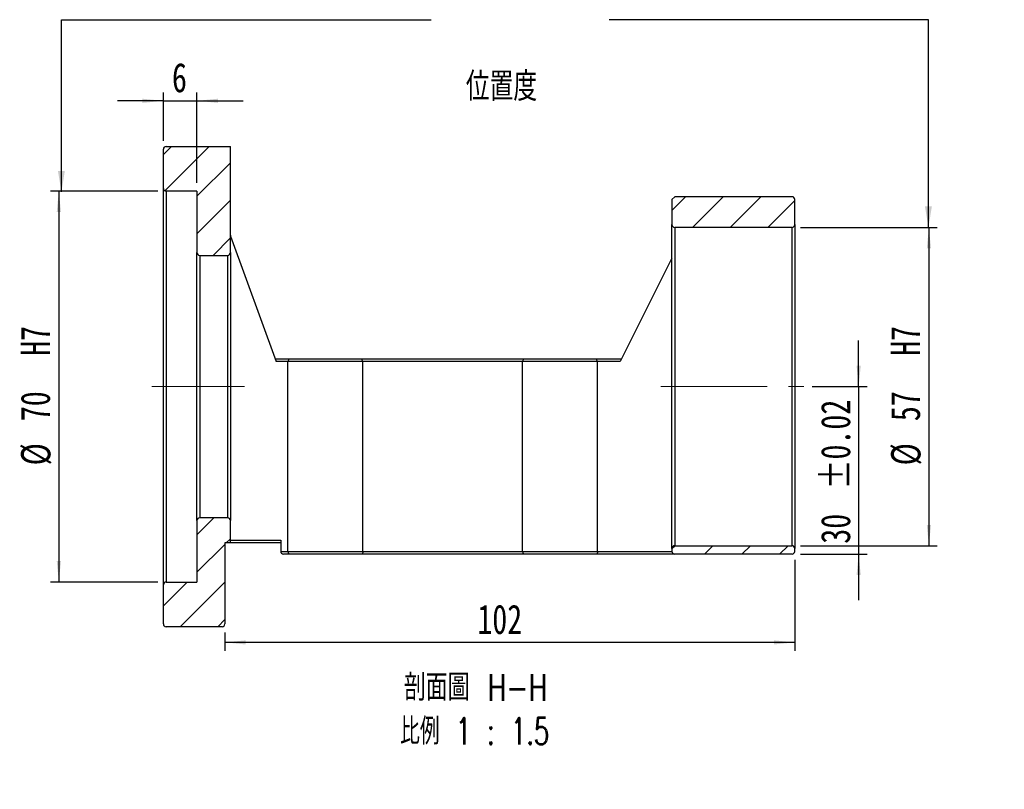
# Model space of a CAD drawing. Header units: millimetres. Extents: x 39 to 274, y -1 to 199.
# Tile 2 of 4: x 156 to 274, y -1 to 91. Entities that reach past the tile are written whole.
import ezdxf

# ---------------------------------------------------------------- set-up
doc = ezdxf.new("R2010")
doc.units = ezdxf.units.MM
doc.linetypes.add('CENTERX2', pattern=[20.32, 12.7, -2.54, 2.54, -2.54])
doc.layers.add('FORMAT', color=7, linetype='Continuous')
doc.styles.add('SLDTEXTSTYLE0', font='TXT', dxfattribs={"width": 0.75})
doc.styles.add('SLDTEXTSTYLE1', font='TXT', dxfattribs={"width": 0.75, "bigfont": 'bigfont'})
doc.styles.add('SLDTEXTSTYLE2', font='TXT', dxfattribs={"width": 0.675, "bigfont": 'bigfont'})
doc.dimstyles.new('SLDDIMSTYLE1', dxfattribs={"dimtxt": 0.18, "dimasz": 2.5, "dimexe": 0, "dimexo": 0.0625, "dimgap": 0, "dimtad": 0, "dimtih": 1, "dimtoh": 1, "dimdec": 0, "dimrnd": 1e-09, "dimzin": 0, "dimdsep": 46, "dimtxsty": 'Standard', "dimsah": 1, "dimcen": 0.09, "dimadec": 0, "dimazin": 0, "dimtfac": 2.5, "dimtdec": 0, "dimtofl": 0, "dimtmove": 0, "dimatfit": 3, "dimfxl": 1, "dimfrac": 2, "dimtolj": 1, "dimtzin": 0, "dimarcsym": 0})
doc.dimstyles.new('SLDDIMSTYLE2', dxfattribs={"dimtxt": 3.5, "dimasz": 2.5, "dimexe": 0, "dimexo": 0.0625, "dimgap": 0.875, "dimtad": 1, "dimlfac": 1.5, "dimrnd": 1e-09, "dimzin": 12, "dimdsep": 46, "dimtxsty": 'SLDTEXTSTYLE0', "dimsah": 1, "dimcen": 0.09, "dimadec": 0, "dimazin": 3, "dimtfac": 1, "dimtofl": 0, "dimtmove": 0, "dimatfit": 3, "dimfxl": 1, "dimfrac": 2, "dimtolj": 1, "dimtzin": 12, "dimarcsym": 0})
doc.dimstyles.new('SLDDIMSTYLE3', dxfattribs={"dimtxt": 3.5, "dimasz": 2.5, "dimexe": 0, "dimexo": 0.0625, "dimgap": 0.875, "dimtad": 1, "dimlfac": 1.5, "dimrnd": 1e-09, "dimzin": 12, "dimdsep": 46, "dimtxsty": 'SLDTEXTSTYLE0', "dimsah": 1, "dimcen": 0.09, "dimadec": 0, "dimazin": 3, "dimtol": 1, "dimtp": 0.02, "dimtm": 0.02, "dimtfac": 1, "dimtmove": 0, "dimatfit": 0, "dimfxl": 1, "dimfrac": 2, "dimtolj": 1, "dimarcsym": 0})
doc.dimstyles.new('SLDDIMSTYLE4', dxfattribs={"dimtxt": 3.5, "dimasz": 2.5, "dimexe": 0, "dimexo": 0.0625, "dimgap": 0.875, "dimtad": 1, "dimlfac": 1.5, "dimrnd": 1e-09, "dimzin": 12, "dimdsep": 46, "dimtxsty": 'SLDTEXTSTYLE0', "dimsah": 1, "dimcen": 0.09, "dimadec": 0, "dimazin": 3, "dimtfac": 1, "dimtmove": 0, "dimatfit": 0, "dimfxl": 1, "dimfrac": 2, "dimtolj": 1, "dimtzin": 12, "dimarcsym": 0})

# ---------------------------------------------------------------- blocks, each defined once
blk = doc.blocks.new('_D_1')
at = {"layer": 'FORMAT', "color": 7}
for p, q in [((172.84, 70.35), (160.03, 70.35)), ((161.03, 70.35), (161.03, 23.68)), ((172.84, 23.68), (160.03, 23.68))]:
    blk.add_line(p, q, dxfattribs=at)
for points in [[(161.03, 70.35), (160.78, 67.85), (161.28, 67.85)], [(161.03, 23.68), (161.28, 26.18), (160.78, 26.18)]]:
    blk.add_solid(points, dxfattribs=at)
at = {"layer": 'FORMAT', "color": 7, "char_height": 3.5, "attachment_point": 1, "rotation": 90, "style": 'SLDTEXTSTYLE0'}
for s, insert in [('H7', (156.47, 50.68)), ('70', (156.47, 42.89)), ('%%c', (156.52, 37.61))]:
    blk.add_mtext(s, dxfattribs=dict(at, insert=insert))
blk = doc.blocks.new('_D_2')
at = {"layer": 'FORMAT', "color": 7}
for p, q in [((256.46, 47.01), (256.46, 52.51)), ((250.91, 47.01), (257.46, 47.01)), ((256.46, 47.01), (256.46, 27.01)), ((249.51, 27.01), (257.46, 27.01)), ((256.46, 27.01), (256.46, 21.51))]:
    blk.add_line(p, q, dxfattribs=at)
for points in [[(256.46, 47.01), (256.71, 49.51), (256.21, 49.51)], [(256.46, 27.01), (256.21, 24.51), (256.71, 24.51)]]:
    blk.add_solid(points, dxfattribs=at)
at = {"layer": 'FORMAT', "color": 7, "char_height": 3.5, "attachment_point": 1, "rotation": 90, "style": 'SLDTEXTSTYLE0'}
for s, insert in [('±0.02', (251.95, 34.74)), ('30', (251.95, 28.26))]:
    blk.add_mtext(s, dxfattribs=dict(at, insert=insert))
blk = doc.blocks.new('_D_3')
at = {"layer": 'FORMAT', "color": 7}
for p, q in [((249.51, 66.01), (265.84, 66.01)), ((264.84, 66.01), (264.84, 28.01)), ((249.51, 28.01), (265.84, 28.01))]:
    blk.add_line(p, q, dxfattribs=at)
for points in [[(264.84, 66.01), (264.59, 63.51), (265.09, 63.51)], [(264.84, 28.01), (265.09, 30.51), (264.59, 30.51)]]:
    blk.add_solid(points, dxfattribs=at)
at = {"layer": 'FORMAT', "color": 7, "char_height": 3.5, "attachment_point": 1, "rotation": 90, "style": 'SLDTEXTSTYLE0'}
for s, insert in [('H7', (260.28, 50.68)), ('57', (260.28, 42.89)), ('%%c', (260.33, 37.61))]:
    blk.add_mtext(s, dxfattribs=dict(at, insert=insert))
blk = doc.blocks.new('_D_4')
at = {"layer": 'FORMAT', "color": 7}
for p, q in [((173.51, 81.13), (168.01, 81.13)), ((173.51, 76.35), (173.51, 82.13)), ((173.51, 81.13), (177.51, 81.13)), ((177.51, 71.35), (177.51, 82.13)), ((177.51, 81.13), (183.01, 81.13))]:
    blk.add_line(p, q, dxfattribs=at)
for points in [[(173.51, 81.13), (171.01, 81.38), (171.01, 80.88)], [(177.51, 81.13), (180.01, 80.88), (180.01, 81.38)]]:
    blk.add_solid(points, dxfattribs=at)
at = {"layer": 'FORMAT', "color": 7, "insert": (174.53, 85.65), "char_height": 3.5, "attachment_point": 1, "style": 'SLDTEXTSTYLE0'}
blk.add_mtext('6', dxfattribs=at)
blk = doc.blocks.new('_D_5')
at = {"layer": 'FORMAT', "color": 7}
for p, q in [((248.84, 26.35), (248.84, 15.48)), ((180.84, 17.68), (180.84, 15.48)), ((248.84, 16.48), (180.84, 16.48))]:
    blk.add_line(p, q, dxfattribs=at)
for points in [[(180.84, 16.48), (183.34, 16.23), (183.34, 16.73)], [(248.84, 16.48), (246.34, 16.73), (246.34, 16.23)]]:
    blk.add_solid(points, dxfattribs=at)
at = {"layer": 'FORMAT', "color": 7, "insert": (210.96, 20.99), "char_height": 3.5, "attachment_point": 1, "style": 'SLDTEXTSTYLE0'}
blk.add_mtext('102', dxfattribs=at)
blk = doc.blocks.new('SW_NOTE_1')
at = {"layer": 'FORMAT', "color": 0, "char_height": 3.175, "attachment_point": 2}
for s, insert, style in [('\\M+19655\\M+196CA\\M+19AA4 H-H', (10.42, 4.09), 'SLDTEXTSTYLE1'), ('\\M+194E4\\M+197E1 1 : 1.5', (10.32, -1.14), 'SLDTEXTSTYLE2')]:
    blk.add_mtext(s, dxfattribs=dict(at, insert=insert, style=style))

msp = doc.modelspace()

# ---------------------------------------------------------------- hatches: boundary and pattern name
at = {"linetype": 'Continuous', "lineweight": 18}
h = msp.add_hatch(dxfattribs=at)
h.set_pattern_fill('ANSI31', style=0)
edge = h.paths.add_edge_path(flags=0)
edge.add_line((173.5084, 75.3482), (173.5084, 70.6815))
edge.add_arc((173.8417, 70.6815), 0.3333, 180, 270)
edge.add_line((173.8417, 70.3482), (177.5084, 70.3482))
edge.add_line((177.5084, 70.3482), (177.5084, 63.0149))
edge.add_arc((177.8417, 63.0149), 0.3333, 180, 270)
edge.add_line((177.8417, 62.6815), (181.1751, 62.6815))
edge.add_arc((181.1751, 63.0149), 0.3333, 270, 360)
edge.add_line((181.5084, 63.0149), (181.5084, 75.6815))
edge.add_line((181.5084, 75.6815), (173.8417, 75.6815))
edge.add_arc((173.8417, 75.3482), 0.3333, 90, 180)
h = msp.add_hatch(dxfattribs=at)
h.set_pattern_fill('ANSI31', style=0)
edge = h.paths.add_edge_path(flags=0)
edge.add_line((234.5084, 66.0149), (248.5084, 66.0149))
edge.add_arc((248.5084, 66.3482), 0.3333, 270, 360)
edge.add_line((248.8417, 66.3482), (248.8417, 69.3482))
edge.add_arc((248.5084, 69.3482), 0.3333, 0, 90)
edge.add_line((248.5084, 69.6815), (234.5084, 69.6815))
edge.add_line((234.5084, 69.6815), (234.1751, 69.3482))
edge.add_line((234.1751, 69.3482), (234.1751, 66.3482))
edge.add_arc((234.5084, 66.3482), 0.3333, 180, 270)
h = msp.add_hatch(dxfattribs=at)
h.set_pattern_fill('ANSI31', style=0)
edge = h.paths.add_edge_path(flags=0)
edge.add_line((173.5084, 23.3482), (173.5084, 18.6815))
edge.add_arc((173.8417, 18.6815), 0.3333, 180, 270)
edge.add_line((173.8417, 18.3482), (180.5084, 18.3482))
edge.add_arc((180.5084, 18.6815), 0.3333, 270, 360)
edge.add_line((180.8417, 18.6815), (180.8417, 28.3482))
edge.add_line((180.8417, 28.3482), (181.5084, 28.3482))
edge.add_line((181.5084, 28.3482), (181.5084, 31.0149))
edge.add_arc((181.1751, 31.0149), 0.3333, 0, 90)
edge.add_line((181.1751, 31.3482), (177.8417, 31.3482))
edge.add_arc((177.8417, 31.0149), 0.3333, 90, 180)
edge.add_line((177.5084, 31.0149), (177.5084, 23.6815))
edge.add_line((177.5084, 23.6815), (173.8417, 23.6815))
edge.add_arc((173.8417, 23.3482), 0.3333, 90, 180)
h = msp.add_hatch(dxfattribs=at)
h.set_pattern_fill('ANSI31', style=0)
edge = h.paths.add_edge_path(flags=0)
edge.add_line((234.5084, 27.0149), (248.5084, 27.0149))
edge.add_arc((248.5084, 27.3482), 0.3333, 270, 360)
edge.add_line((248.8417, 27.3482), (248.8417, 27.6815))
edge.add_arc((248.5084, 27.6815), 0.3333, 0, 90)
edge.add_line((248.5084, 28.0149), (234.5084, 28.0149))
edge.add_arc((234.5084, 27.6815), 0.3333, 90, 180)
edge.add_line((234.1751, 27.6815), (234.1751, 27.3482))
edge.add_arc((234.5084, 27.3482), 0.3333, 180, 270)

# ---------------------------------------------------------------- linework, layer by layer
at = {"color": 7, "linetype": 'Continuous', "lineweight": 25}
for p, q in [((173.5084, 70.6815), (173.5084, 75.3482)), ((173.8417, 75.6815), (181.5084, 75.6815)), ((181.5084, 63.0149), (181.5084, 75.6815)), ((173.5084, 23.3482), (173.5084, 70.6815)), ((177.5084, 70.3482), (173.8417, 70.3482)), ((173.8417, 70.3482), (173.8417, 23.6815)), ((177.5084, 70.3482), (177.5084, 63.0149)), ((234.5084, 69.6815), (234.1751, 69.3482)), ((234.1751, 69.3482), (234.1751, 66.3482)), ((248.5084, 69.6815), (234.5084, 69.6815)), ((248.8417, 66.3482), (248.8417, 69.3482)), ((234.1751, 47.0149), (234.1751, 66.3482)), ((248.5084, 66.0149), (234.5084, 66.0149)), ((234.5084, 66.0149), (234.5084, 28.0149)), ((248.5084, 28.0149), (248.5084, 66.0149)), ((248.8417, 66.3482), (248.8417, 27.6815)), ((181.5285, 64.9597), (186.9629, 50.0149)), ((177.5084, 31.0149), (177.5084, 63.0149)), ((177.8417, 62.6815), (181.1751, 62.6815)), ((177.8417, 62.6815), (177.8417, 31.3482)), ((181.1751, 31.3482), (181.1751, 62.6815)), ((181.5084, 63.0149), (181.5084, 31.0149)), ((234.1751, 62.3482), (228.0084, 50.0149)), ((186.8417, 50.3482), (188.5212, 50.3482)), ((188.3696, 50.0149), (186.9629, 50.0149)), ((197.3139, 50.0149), (188.3696, 50.0149)), ((188.3696, 27.3482), (188.3696, 50.0149)), ((188.5212, 50.3482), (197.1622, 50.3482)), ((197.1622, 50.3482), (216.5212, 50.3482)), ((197.3139, 27.3482), (197.3139, 50.0149)), ((216.3696, 50.0149), (197.3139, 50.0149)), ((225.3139, 50.0149), (216.3696, 50.0149)), ((216.3696, 27.3482), (216.3696, 50.0149)), ((216.5212, 50.3482), (225.1622, 50.3482)), ((225.1622, 50.3482), (228.1751, 50.3482)), ((225.3139, 27.3482), (225.3139, 50.0149)), ((228.0084, 50.0149), (225.3139, 50.0149)), ((234.1751, 27.6815), (234.1751, 47.0149)), ((177.5084, 31.0149), (177.5084, 23.6815)), ((181.1751, 31.3482), (177.8417, 31.3482)), ((181.5084, 28.3482), (181.5084, 31.0149)), ((180.8417, 28.3482), (180.8417, 18.6815)), ((181.5084, 28.3482), (180.8417, 28.3482)), ((181.5084, 28.6815), (187.5084, 28.6815)), ((187.5084, 28.3482), (181.5084, 28.3482)), ((187.5084, 28.6815), (187.5084, 27.3482)), ((187.5084, 27.3482), (188.3696, 27.3482)), ((188.3696, 27.3482), (197.3139, 27.3482)), ((197.3139, 27.3482), (216.3696, 27.3482)), ((216.3696, 27.3482), (225.3139, 27.3482)), ((225.3139, 27.3482), (234.1751, 27.3482)), ((234.1751, 27.6815), (234.1751, 27.3482)), ((234.5084, 28.0149), (248.5084, 28.0149)), ((248.8417, 27.3482), (248.8417, 27.6815)), ((188.5212, 27.0149), (187.8417, 27.0149)), ((197.1622, 27.0149), (188.5212, 27.0149)), ((216.5212, 27.0149), (197.1622, 27.0149)), ((225.1622, 27.0149), (216.5212, 27.0149)), ((234.5084, 27.0149), (225.1622, 27.0149)), ((248.5084, 27.0149), (234.5084, 27.0149)), ((173.8417, 23.6815), (177.5084, 23.6815)), ((173.5084, 18.6815), (173.5084, 23.3482)), ((180.5084, 18.3482), (173.8417, 18.3482))]:
    msp.add_line(p, q, dxfattribs=at)
for centre, start, end in [((173.8417, 75.3482), 90, 180), ((173.8417, 70.6815), 180, 270), ((248.5084, 69.3482), 0, 90), ((234.5084, 66.3482), 180, 270), ((248.5084, 66.3482), 270, 0), ((181.8417, 65.0736), 180, 199.983107), ((177.8417, 63.0149), 180, 270), ((181.1751, 63.0149), 270, 0), ((177.8417, 31.0149), 90, 180), ((181.1751, 31.0149), 0, 90), ((187.8417, 27.3482), 180, 270), ((234.5084, 27.6815), 90, 180), ((234.5084, 27.3482), 180, 270), ((248.5084, 27.6815), 0, 90), ((248.5084, 27.3482), 270, 0), ((173.8417, 23.3482), 90, 180), ((173.8417, 18.6815), 180, 270), ((180.5084, 18.6815), 270, 0)]:
    msp.add_arc(centre, 0.3333, start, end, dxfattribs=at)
for points in [[(188.5212, 50.3482), (188.4699, 50.2373), (188.4194, 50.1262), (188.3696, 50.0149)], [(197.3139, 50.0149), (197.2641, 50.1262), (197.2136, 50.2373), (197.1622, 50.3482)], [(216.3696, 50.0149), (216.4194, 50.1262), (216.4699, 50.2373), (216.5212, 50.3482)], [(225.3139, 50.0149), (225.2641, 50.1262), (225.2136, 50.2373), (225.1622, 50.3482)]]:
    msp.add_open_spline(points, degree=3, dxfattribs=at)
for points in [[(188.3696, 27.3482), (188.3696, 27.2557), (188.3876, 27.1669), (188.4444, 27.0471), (188.4829, 27.0149), (188.5212, 27.0149)], [(197.3139, 27.3482), (197.3139, 27.2557), (197.2958, 27.1669), (197.239, 27.0471), (197.2005, 27.0149), (197.1622, 27.0149)], [(216.3696, 27.3482), (216.3696, 27.2557), (216.3876, 27.1669), (216.4444, 27.0471), (216.4829, 27.0149), (216.5212, 27.0149)], [(225.3139, 27.3482), (225.3139, 27.2557), (225.2958, 27.1669), (225.239, 27.0471), (225.2005, 27.0149), (225.1622, 27.0149)]]:
    msp.add_open_spline(points, degree=3, knots=[0, 0, 0, 0, 0.5, 0.5, 1, 1, 1, 1], dxfattribs=at)
at = {"layer": 'FORMAT', "color": 7, "linetype": 'CENTERX2', "lineweight": 18}
for p, q in [((183.1751, 47.0149), (172.1385, 47.0149)), ((232.8398, 47.0149), (249.9111, 47.0149))]:
    msp.add_line(p, q, dxfattribs=at)

# ---------------------------------------------------------------- block references
at = {"layer": 'FORMAT'}
msp.add_blockref('SW_NOTE_1', (200.326, 8.6066), dxfattribs=at)

# ---------------------------------------------------------------- texts
at = {"layer": 'FORMAT', "color": 7, "insert": (209.5889, 84.555), "char_height": 3.439583, "attachment_point": 1, "style": 'SLDTEXTSTYLE1'}
msp.add_mtext('\\M+188CA\\M+19275\\M+19378', dxfattribs=at)

# ---------------------------------------------------------------- dimensions: what is measured, and where the dimension line sits
at = {"layer": 'FORMAT', "color": 7}
for base, p1, p2, dimstyle, picture, middle in [((177.5084, 81.1339), (173.5084, 75.3482), (177.5084, 70.3482), 'SLDDIMSTYLE4', '_D_4', (175.8216, 81.1339)), ((180.8417, 16.4791), (248.8417, 27.3482), (180.8417, 18.6815), 'SLDDIMSTYLE2', '_D_5', (214.8417, 16.4791))]:
    dim = msp.add_linear_dim(base=base, p1=p1, p2=p2, dimstyle=dimstyle, dxfattribs=at)
    dim.commit()
    dim.dimension.update_dxf_attribs({"geometry": picture, "text_midpoint": middle, "dimtype": 160})
for base, p1, p2, picture, middle in [((161.0336, 23.6815), (173.8417, 70.3482), (173.8417, 23.6815), '_D_1', (161.0336, 47.0149)), ((264.8417, 28.0149), (248.5084, 66.0149), (248.5084, 28.0149), '_D_3', (264.8417, 47.0149))]:
    dim = msp.add_linear_dim(base=base, p1=p1, p2=p2, angle=90, text='%%c<>  H7', dimstyle='SLDDIMSTYLE2', dxfattribs=at)
    dim.commit()
    dim.dimension.update_dxf_attribs({"geometry": picture, "text_midpoint": middle, "dimtype": 160})
dim = msp.add_linear_dim(base=(256.4631, 27.0149), p1=(249.9111, 47.0149), p2=(248.5084, 27.0149), angle=90, dimstyle='SLDDIMSTYLE3', dxfattribs=at)
dim.commit()
dim.dimension.update_dxf_attribs({"geometry": '_D_2', "text_midpoint": (256.4631, 37.2982), "dimtype": 160})

# ---------------------------------------------------------------- leaders
for points in [[(161.3368, 70.2563), (161.3368, 90.8145), (205.4505, 90.8145)], [(264.7842, 66.0149), (264.7842, 90.8145), (226.678, 90.8145)]]:
    msp.add_leader(points, dimstyle='SLDDIMSTYLE1', dxfattribs=at)

doc.saveas('drawing.dxf')
